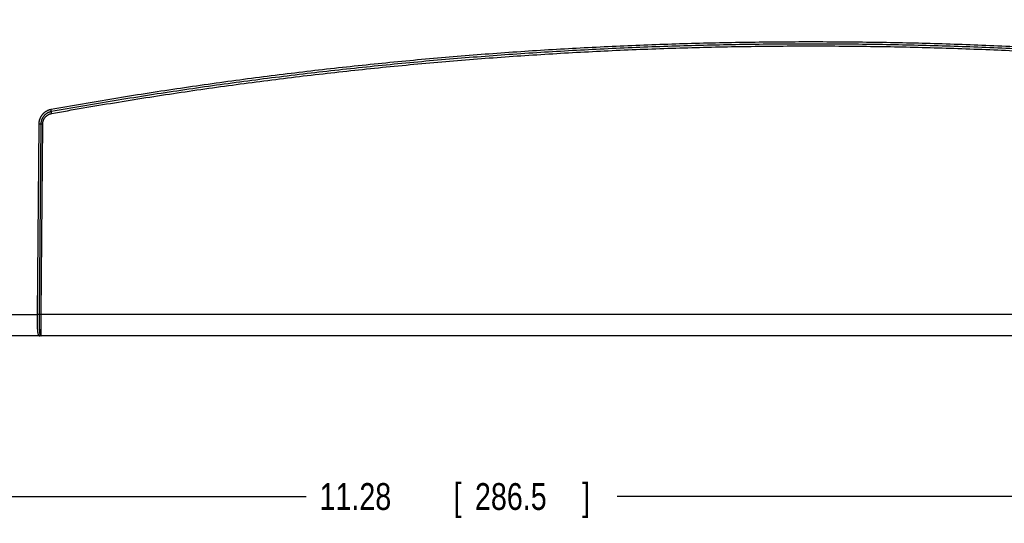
# Model space of a CAD drawing. Header units: inches. Extents: x 0 to 34, y 0 to 22.
# Tile 16 of 105: x 13.5 to 18.1, y 8.6 to 10.9. Entities that reach past the tile are written whole.
import ezdxf

# ---------------------------------------------------------------- set-up
doc = ezdxf.new("R2010")
doc.units = ezdxf.units.IN
doc.header["$LTSCALE"] = 1.87
doc.header["$MEASUREMENT"] = 0
doc.layers.get('0').update_dxf_attribs({"linetype": 'CONTINUOUS'})
doc.layers.add('DIMENSIONS', color=7, linetype='CONTINUOUS')
doc.styles.get("Standard").update_dxf_attribs({"font": 'txt', "width": 0.8})
doc.dimstyles.new('DIMSTYLE_1', dxfattribs={"dimtxt": 0.125, "dimasz": 0.18, "dimexe": 0.18, "dimexo": 0.0625, "dimgap": 0.09, "dimtad": 0, "dimtih": 1, "dimtoh": 1, "dimzin": 4, "dimdsep": 46, "dimtxsty": 'STANDARD', "dimblk": '_FILLED', "dimblk1": '_FILLED', "dimblk2": '_FILLED', "dimcen": 0.09, "dimadec": 0, "dimazin": 0, "dimtp": 0.02, "dimtm": 0.02, "dimtfac": 1, "dimtofl": 0, "dimtmove": 0, "dimatfit": 3, "dimldrblk": '_FILLED', "dimfxl": 1, "dimtolj": 1, "dimtzin": 4, "dimarcsym": 0})

# ---------------------------------------------------------------- blocks, each defined once
blk = doc.blocks.new('_FILLED')
at = {"color": 0, "linetype": 'BYBLOCK'}
blk.add_solid([(0, 0), (-1, 0.174), (-1, -0.174)], dxfattribs=at)
blk = doc.blocks.new('*D7')
at = {"layer": 'DIMENSIONS', "color": 2, "linetype": 'CONTINUOUS'}
for p, q in [((13.2932, 10.8156), (13.2932, 13.3982)), ((21.1735, 10.1467), (21.1735, 13.3982)), ((13.2932, 13.2732), (16.5584, 13.2732)), ((21.1735, 13.2732), (17.9084, 13.2732))]:
    blk.add_line(p, q, dxfattribs=at)
at = {"layer": 'DIMENSIONS', "color": 2, "linetype": 'CONTINUOUS', "xscale": 0.18, "yscale": 0.18, "zscale": 0.18, "rotation": 180}
blk.add_blockref('_FILLED', (13.2932, 13.2732), dxfattribs=at)
at = {"layer": 'DIMENSIONS', "color": 2, "linetype": 'CONTINUOUS', "xscale": 0.18, "yscale": 0.18, "zscale": 0.18}
blk.add_blockref('_FILLED', (21.1735, 13.2732), dxfattribs=at)
at = {"layer": 'DIMENSIONS', "color": 2, "linetype": 'CONTINUOUS', "width": 0.8}
for s, p in [('7.88', (16.6209, 13.2107)), ('[', (17.1459, 13.2107)), ('200.2', (17.2459, 13.2107)), (']', (17.7459, 13.2107))]:
    blk.add_text(s, height=0.125, dxfattribs=at).set_placement(p)
blk = doc.blocks.new('*D10')
at = {"layer": 'DIMENSIONS', "color": 2, "linetype": 'CONTINUOUS'}
for p, q in [((21.1735, 10.0217), (21.1735, 8.5802)), ((9.8887, 9.4945), (9.8887, 8.5802)), ((9.8887, 8.7052), (14.8061, 8.7052)), ((21.1735, 8.7052), (16.2561, 8.7052))]:
    blk.add_line(p, q, dxfattribs=at)
at = {"layer": 'DIMENSIONS', "color": 2, "linetype": 'CONTINUOUS', "xscale": 0.18, "yscale": 0.18, "zscale": 0.18, "rotation": 180}
blk.add_blockref('_FILLED', (9.8887, 8.7052), dxfattribs=at)
at = {"layer": 'DIMENSIONS', "color": 2, "linetype": 'CONTINUOUS', "xscale": 0.18, "yscale": 0.18, "zscale": 0.18}
blk.add_blockref('_FILLED', (21.1735, 8.7052), dxfattribs=at)
at = {"layer": 'DIMENSIONS', "color": 2, "linetype": 'CONTINUOUS', "width": 0.8}
for s, p in [('[', (15.4936, 8.6427)), (']', (16.0936, 8.6427)), ('11.28', (14.8686, 8.6427)), ('286.5', (15.5936, 8.6427))]:
    blk.add_text(s, height=0.125, dxfattribs=at).set_placement(p)

msp = doc.modelspace()

# ---------------------------------------------------------------- linework, layer by layer
at = {"color": 7, "linetype": 'CONTINUOUS'}
for p, q in [((13.5594, 10.4424), (13.5517, 9.5544)), ((13.5692, 10.4424), (13.5614, 9.5544)), ((13.5702, 9.5544), (13.578, 10.4424)), ((9.9887, 9.5544), (13.5517, 9.5544)), ((20.7508, 9.5544), (13.5702, 9.5544)), ((21.0642, 9.4552), (9.9887, 9.4552))]:
    msp.add_line(p, q, dxfattribs=at)
for points, knots in [([(20.7043, 10.5102), (20.6556, 10.519), (20.5581, 10.5361), (20.4117, 10.5607), (20.2652, 10.5842), (20.1184, 10.6066), (19.9715, 10.6279), (19.8245, 10.6482), (19.6773, 10.6673), (19.53, 10.6854), (19.3825, 10.7024), (19.2349, 10.7182), (19.0872, 10.733), (18.9394, 10.7467), (18.7915, 10.7593), (18.6435, 10.7709), (18.4955, 10.7813), (18.3473, 10.7906), (18.1991, 10.7988), (18.0508, 10.806), (17.9025, 10.812), (17.7542, 10.8169), (17.6058, 10.8208), (17.4574, 10.8235), (17.3089, 10.8252), (17.1605, 10.8257), (17.0121, 10.8252), (16.8636, 10.8235), (16.7152, 10.8208), (16.5668, 10.8169), (16.4185, 10.812), (16.2701, 10.806), (16.1219, 10.7988), (15.9737, 10.7906), (15.8255, 10.7813), (15.6775, 10.7709), (15.5295, 10.7593), (15.3816, 10.7467), (15.2338, 10.733), (15.0861, 10.7182), (14.9385, 10.7024), (14.791, 10.6854), (14.6437, 10.6673), (14.4965, 10.6482), (14.3494, 10.6279), (14.2025, 10.6066), (14.0558, 10.5842), (13.9092, 10.5607), (13.7628, 10.5361), (13.6654, 10.519), (13.6167, 10.5102)], [0, 0, 0, 0, 0.020833, 0.041666, 0.0625, 0.083334, 0.104168, 0.125002, 0.145835, 0.166667, 0.1875, 0.208333, 0.229166, 0.249999, 0.270833, 0.291666, 0.312499, 0.333332, 0.354165, 0.374998, 0.395832, 0.416665, 0.437499, 0.458332, 0.479166, 0.5, 0.520834, 0.541668, 0.562501, 0.583335, 0.604168, 0.625002, 0.645835, 0.666668, 0.687501, 0.708334, 0.729167, 0.750001, 0.770834, 0.791667, 0.8125, 0.833333, 0.854166, 0.874999, 0.895832, 0.916666, 0.9375, 0.958334, 0.979167, 1, 1, 1, 1]), ([(20.7026, 10.5007), (20.6539, 10.5094), (20.5565, 10.5265), (20.4102, 10.5511), (20.2637, 10.5746), (20.117, 10.597), (19.9702, 10.6183), (19.8232, 10.6386), (19.6761, 10.6577), (19.5288, 10.6758), (19.3814, 10.6927), (19.2339, 10.7086), (19.0863, 10.7234), (18.9386, 10.7371), (18.7907, 10.7497), (18.6428, 10.7612), (18.4948, 10.7716), (18.3467, 10.7809), (18.1986, 10.7892), (18.0504, 10.7963), (17.9022, 10.8023), (17.7539, 10.8073), (17.6056, 10.8111), (17.4572, 10.8138), (17.3089, 10.8155), (17.1605, 10.816), (17.0121, 10.8155), (16.8638, 10.8138), (16.7154, 10.8111), (16.5671, 10.8073), (16.4188, 10.8023), (16.2706, 10.7963), (16.1224, 10.7892), (15.9742, 10.7809), (15.8262, 10.7716), (15.6782, 10.7612), (15.5302, 10.7497), (15.3824, 10.7371), (15.2347, 10.7234), (15.0871, 10.7086), (14.9396, 10.6927), (14.7922, 10.6758), (14.6449, 10.6577), (14.4978, 10.6386), (14.3508, 10.6183), (14.204, 10.597), (14.0573, 10.5746), (13.9108, 10.5511), (13.7645, 10.5265), (13.6671, 10.5094), (13.6184, 10.5007)], [0, 0, 0, 0, 0.020833, 0.041667, 0.062501, 0.083334, 0.104168, 0.125001, 0.145833, 0.166666, 0.187499, 0.208332, 0.229165, 0.249998, 0.270831, 0.291664, 0.312498, 0.333331, 0.354164, 0.374997, 0.395831, 0.416664, 0.437498, 0.458332, 0.479166, 0.5, 0.520834, 0.541668, 0.562502, 0.583336, 0.604169, 0.625003, 0.645836, 0.666669, 0.687502, 0.708335, 0.729169, 0.750002, 0.770835, 0.791668, 0.812501, 0.833334, 0.854166, 0.874999, 0.895832, 0.916666, 0.937499, 0.958333, 0.979167, 1, 1, 1, 1]), ([(13.6199, 10.4921), (13.6686, 10.5009), (13.766, 10.5179), (13.9122, 10.5425), (14.0587, 10.566), (14.2053, 10.5884), (14.352, 10.6097), (14.499, 10.6299), (14.646, 10.6491), (14.7932, 10.6671), (14.9405, 10.6841), (15.088, 10.6999), (15.2355, 10.7147), (15.3832, 10.7284), (15.531, 10.741), (15.6788, 10.7525), (15.8268, 10.7629), (15.9748, 10.7722), (16.1228, 10.7804), (16.271, 10.7876), (16.4191, 10.7936), (16.5674, 10.7985), (16.7156, 10.8024), (16.8639, 10.8051), (17.0122, 10.8068), (17.1605, 10.8073), (17.3088, 10.8068), (17.4571, 10.8051), (17.6054, 10.8024), (17.7536, 10.7985), (17.9018, 10.7936), (18.05, 10.7876), (18.1981, 10.7804), (18.3462, 10.7722), (18.4942, 10.7629), (18.6422, 10.7525), (18.79, 10.741), (18.9378, 10.7284), (19.0854, 10.7147), (19.233, 10.6999), (19.3805, 10.6841), (19.5278, 10.6671), (19.675, 10.6491), (19.822, 10.6299), (19.9689, 10.6097), (20.1157, 10.5884), (20.2623, 10.566), (20.4087, 10.5425), (20.555, 10.5179), (20.6524, 10.5009), (20.701, 10.4921)], [0, 0, 0, 0, 0.020834, 0.041668, 0.062501, 0.083335, 0.104169, 0.125002, 0.145835, 0.166667, 0.1875, 0.208333, 0.229166, 0.25, 0.270833, 0.291666, 0.312499, 0.333332, 0.354165, 0.374998, 0.395832, 0.416665, 0.437499, 0.458332, 0.479166, 0.5, 0.520834, 0.541668, 0.562501, 0.583335, 0.604169, 0.625002, 0.645835, 0.666668, 0.687501, 0.708334, 0.729167, 0.750001, 0.770834, 0.791667, 0.8125, 0.833333, 0.854166, 0.874998, 0.895832, 0.916665, 0.937499, 0.958332, 0.979166, 1, 1, 1, 1]), ([(13.6167, 10.5102), (13.6158, 10.5101), (13.6139, 10.5097), (13.6112, 10.509), (13.6084, 10.5083), (13.6057, 10.5074), (13.6031, 10.5064), (13.6005, 10.5053), (13.5979, 10.504), (13.5954, 10.5027), (13.593, 10.5013), (13.5906, 10.4998), (13.5882, 10.4982), (13.586, 10.4965), (13.5838, 10.4947), (13.5817, 10.4928), (13.5796, 10.4908), (13.5777, 10.4888), (13.5758, 10.4867), (13.574, 10.4845), (13.5723, 10.4822), (13.5707, 10.4799), (13.5692, 10.4775), (13.5678, 10.475), (13.5665, 10.4725), (13.5653, 10.4699), (13.5643, 10.4673), (13.5633, 10.4646), (13.5624, 10.462), (13.5616, 10.4592), (13.561, 10.4565), (13.5604, 10.4537), (13.56, 10.4509), (13.5597, 10.4481), (13.5595, 10.4453), (13.5594, 10.4434), (13.5594, 10.4424)], [0, 0, 0, 0, 0.029347, 0.058736, 0.088154, 0.117583, 0.147009, 0.176424, 0.205836, 0.235258, 0.264684, 0.294105, 0.323515, 0.352924, 0.382343, 0.411766, 0.441186, 0.4706, 0.500011, 0.529424, 0.55884, 0.58826, 0.61768, 0.647095, 0.676502, 0.705912, 0.735332, 0.764758, 0.794177, 0.823586, 0.852997, 0.882424, 0.911855, 0.941274, 0.970661, 1, 1, 1, 1]), ([(13.6184, 10.5007), (13.6175, 10.5006), (13.6159, 10.5002), (13.6133, 10.4996), (13.6109, 10.4989), (13.6084, 10.498), (13.606, 10.4971), (13.6036, 10.4961), (13.6013, 10.4949), (13.5991, 10.4937), (13.5969, 10.4923), (13.5947, 10.4909), (13.5926, 10.4894), (13.5906, 10.4877), (13.5886, 10.486), (13.5868, 10.4843), (13.585, 10.4824), (13.5833, 10.4805), (13.5816, 10.4784), (13.5801, 10.4764), (13.5787, 10.4742), (13.5773, 10.472), (13.5761, 10.4698), (13.5749, 10.4674), (13.5738, 10.4651), (13.5729, 10.4627), (13.572, 10.4602), (13.5713, 10.4577), (13.5707, 10.4552), (13.5702, 10.4527), (13.5697, 10.4501), (13.5694, 10.4476), (13.5692, 10.445), (13.5692, 10.4433), (13.5692, 10.4424)], [0, 0, 0, 0, 0.031256, 0.062511, 0.093759, 0.124998, 0.156224, 0.187443, 0.218667, 0.249904, 0.281148, 0.312394, 0.343641, 0.374892, 0.406148, 0.437402, 0.468652, 0.4999, 0.531149, 0.562401, 0.593656, 0.624913, 0.656164, 0.687411, 0.718666, 0.749934, 0.781202, 0.812457, 0.843704, 0.874954, 0.906212, 0.937475, 0.968739, 1, 1, 1, 1]), ([(13.578, 10.4424), (13.578, 10.4432), (13.578, 10.4447), (13.5782, 10.4469), (13.5785, 10.4492), (13.5788, 10.4514), (13.5793, 10.4537), (13.5799, 10.4559), (13.5806, 10.4581), (13.5813, 10.4602), (13.5822, 10.4623), (13.5832, 10.4644), (13.5842, 10.4664), (13.5853, 10.4684), (13.5866, 10.4703), (13.5879, 10.4722), (13.5893, 10.474), (13.5907, 10.4757), (13.5923, 10.4774), (13.5939, 10.479), (13.5956, 10.4805), (13.5973, 10.482), (13.5992, 10.4833), (13.601, 10.4846), (13.603, 10.4858), (13.605, 10.4869), (13.607, 10.488), (13.6091, 10.4889), (13.6112, 10.4897), (13.6133, 10.4905), (13.6155, 10.4911), (13.6177, 10.4917), (13.6192, 10.492), (13.6199, 10.4921)], [0, 0, 0, 0, 0.032127, 0.064336, 0.096601, 0.128897, 0.161198, 0.19348, 0.225746, 0.258007, 0.290272, 0.322544, 0.354824, 0.387108, 0.419386, 0.451653, 0.483916, 0.516184, 0.548459, 0.580737, 0.613015, 0.645291, 0.677561, 0.709829, 0.742097, 0.774371, 0.80665, 0.83893, 0.871206, 0.903465, 0.935692, 0.967875, 1, 1, 1, 1]), ([(13.6184, 10.5007), (13.6184, 10.5008), (13.6184, 10.5009), (13.6183, 10.5011), (13.6183, 10.5013), (13.6182, 10.5016), (13.6182, 10.502), (13.6181, 10.5023), (13.618, 10.5027), (13.618, 10.5032), (13.6179, 10.5036), (13.6178, 10.5041), (13.6177, 10.5047), (13.6176, 10.5052), (13.6175, 10.5058), (13.6174, 10.5064), (13.6173, 10.507), (13.6171, 10.5076), (13.617, 10.5083), (13.6169, 10.5089), (13.6168, 10.5096), (13.6167, 10.51), (13.6167, 10.5102)], [0, 0, 0, 0, 0.017206, 0.038898, 0.064981, 0.095334, 0.129822, 0.168287, 0.210557, 0.256439, 0.305725, 0.358194, 0.413607, 0.471714, 0.532252, 0.594946, 0.659514, 0.725662, 0.793092, 0.861499, 0.930572, 1, 1, 1, 1]), ([(13.6199, 10.4921), (13.6199, 10.4923), (13.6198, 10.4927), (13.6197, 10.4933), (13.6196, 10.4939), (13.6195, 10.4945), (13.6194, 10.495), (13.6193, 10.4956), (13.6192, 10.4961), (13.6191, 10.4967), (13.619, 10.4972), (13.619, 10.4976), (13.6189, 10.4981), (13.6188, 10.4985), (13.6187, 10.4989), (13.6187, 10.4993), (13.6186, 10.4996), (13.6186, 10.4999), (13.6185, 10.5001), (13.6185, 10.5004), (13.6184, 10.5006), (13.6184, 10.5007), (13.6184, 10.5007)], [0, 0, 0, 0, 0.069428, 0.138501, 0.206908, 0.274338, 0.340486, 0.405054, 0.467748, 0.528286, 0.586393, 0.641806, 0.694275, 0.743562, 0.789443, 0.831713, 0.870178, 0.904666, 0.935019, 0.961102, 0.982795, 1, 1, 1, 1]), ([(13.5692, 10.4424), (13.5691, 10.4424), (13.569, 10.4424), (13.5688, 10.4424), (13.5685, 10.4424), (13.5682, 10.4424), (13.5679, 10.4424), (13.5675, 10.4424), (13.5671, 10.4424), (13.5667, 10.4424), (13.5662, 10.4424), (13.5657, 10.4424), (13.5651, 10.4424), (13.5646, 10.4424), (13.564, 10.4424), (13.5634, 10.4424), (13.5627, 10.4424), (13.5621, 10.4424), (13.5614, 10.4424), (13.5608, 10.4424), (13.5601, 10.4424), (13.5597, 10.4424), (13.5594, 10.4424)], [0, 0, 0, 0, 0.017665, 0.039774, 0.066226, 0.096903, 0.131666, 0.170358, 0.212804, 0.258813, 0.308175, 0.360668, 0.416054, 0.474083, 0.534492, 0.597008, 0.661348, 0.72722, 0.794327, 0.862365, 0.931026, 1, 1, 1, 1]), ([(13.578, 10.4424), (13.5778, 10.4424), (13.5774, 10.4424), (13.5768, 10.4424), (13.5762, 10.4424), (13.5756, 10.4424), (13.575, 10.4424), (13.5744, 10.4424), (13.5739, 10.4424), (13.5734, 10.4424), (13.5729, 10.4424), (13.5724, 10.4424), (13.5719, 10.4424), (13.5715, 10.4424), (13.5711, 10.4424), (13.5707, 10.4424), (13.5704, 10.4424), (13.5701, 10.4424), (13.5698, 10.4424), (13.5695, 10.4424), (13.5694, 10.4424), (13.5692, 10.4424), (13.5692, 10.4424)], [0, 0, 0, 0, 0.068973, 0.137634, 0.205672, 0.272779, 0.338651, 0.402991, 0.465506, 0.525915, 0.583944, 0.63933, 0.691824, 0.741186, 0.787195, 0.829641, 0.868333, 0.903097, 0.933774, 0.960226, 0.982335, 1, 1, 1, 1]), ([(13.5517, 9.5544), (13.5517, 9.5531), (13.5517, 9.5506), (13.5516, 9.5468), (13.5516, 9.543), (13.5516, 9.5393), (13.5516, 9.5355), (13.5516, 9.5318), (13.5516, 9.5282), (13.5517, 9.5245), (13.5517, 9.521), (13.5517, 9.5174), (13.5518, 9.514), (13.5518, 9.5105), (13.5519, 9.5072), (13.552, 9.5039), (13.5521, 9.5007), (13.5522, 9.4976), (13.5523, 9.4945), (13.5524, 9.4916), (13.5526, 9.4887), (13.5527, 9.4859), (13.5529, 9.4833), (13.5531, 9.4807), (13.5533, 9.4782), (13.5535, 9.4759), (13.5538, 9.4737), (13.5541, 9.4715), (13.5544, 9.4696), (13.5547, 9.4677), (13.5551, 9.4659), (13.5555, 9.4643), (13.5559, 9.4629), (13.5564, 9.4615), (13.5569, 9.4603), (13.5574, 9.4592), (13.558, 9.4582), (13.5586, 9.4574), (13.5592, 9.4568), (13.5599, 9.4563), (13.5605, 9.4559), (13.5612, 9.4557), (13.5619, 9.4554), (13.5626, 9.4553), (13.5634, 9.4552), (13.5639, 9.4552), (13.5642, 9.4552)], [0, 0, 0, 0, 0.036416, 0.072762, 0.108988, 0.145044, 0.180883, 0.216452, 0.251695, 0.286555, 0.320983, 0.354933, 0.388357, 0.421211, 0.453448, 0.485019, 0.515874, 0.545967, 0.575259, 0.603712, 0.631288, 0.65795, 0.683661, 0.708386, 0.732092, 0.754746, 0.776323, 0.796808, 0.816194, 0.834434, 0.851477, 0.867349, 0.882131, 0.8959, 0.908724, 0.920518, 0.931153, 0.940599, 0.948952, 0.956532, 0.963668, 0.970659, 0.977739, 0.984997, 0.992451, 1, 1, 1, 1]), ([(13.5614, 9.5544), (13.5614, 9.5544), (13.5613, 9.5544), (13.561, 9.5544), (13.5608, 9.5544), (13.5605, 9.5544), (13.5601, 9.5544), (13.5598, 9.5543), (13.5594, 9.5543), (13.5589, 9.5543), (13.5584, 9.5543), (13.5579, 9.5543), (13.5574, 9.5543), (13.5568, 9.5543), (13.5562, 9.5543), (13.5556, 9.5543), (13.555, 9.5543), (13.5543, 9.5543), (13.5537, 9.5543), (13.553, 9.5544), (13.5524, 9.5544), (13.5519, 9.5544), (13.5517, 9.5544)], [0, 0, 0, 0, 0.017669, 0.03978, 0.066235, 0.096914, 0.131679, 0.170372, 0.212819, 0.258828, 0.308191, 0.360684, 0.416069, 0.474098, 0.534506, 0.59702, 0.661358, 0.727229, 0.794334, 0.86237, 0.931029, 1, 1, 1, 1]), ([(13.5614, 9.5544), (13.5614, 9.5531), (13.5614, 9.5506), (13.5614, 9.5469), (13.5614, 9.5432), (13.5613, 9.5395), (13.5613, 9.5359), (13.5613, 9.5322), (13.5613, 9.5286), (13.5613, 9.525), (13.5613, 9.5215), (13.5614, 9.518), (13.5614, 9.5146), (13.5614, 9.5112), (13.5614, 9.5079), (13.5615, 9.5047), (13.5615, 9.5015), (13.5616, 9.4984), (13.5617, 9.4954), (13.5618, 9.4925), (13.5618, 9.4896), (13.562, 9.4869), (13.5621, 9.4842), (13.5622, 9.4816), (13.5623, 9.4792), (13.5625, 9.4768), (13.5626, 9.4746), (13.5628, 9.4725), (13.563, 9.4704), (13.5632, 9.4686), (13.5634, 9.4668), (13.5637, 9.4651), (13.564, 9.4636), (13.5643, 9.4622), (13.5646, 9.461), (13.5649, 9.4598), (13.5653, 9.4588), (13.5657, 9.458), (13.5662, 9.4573), (13.5666, 9.4567), (13.5672, 9.4563), (13.5675, 9.4561), (13.5677, 9.456)], [0, 0, 0, 0, 0.037421, 0.074769, 0.111994, 0.149044, 0.18587, 0.222422, 0.258652, 0.29451, 0.329947, 0.364911, 0.399352, 0.433217, 0.466457, 0.499026, 0.530884, 0.561995, 0.592316, 0.621805, 0.650416, 0.678109, 0.704843, 0.730581, 0.755291, 0.778939, 0.801494, 0.822923, 0.843203, 0.862312, 0.880235, 0.896948, 0.912434, 0.926689, 0.939719, 0.951541, 0.962172, 0.971662, 0.980056, 0.987445, 0.994021, 1, 1, 1, 1]), ([(13.5702, 9.5544), (13.57, 9.5544), (13.5696, 9.5544), (13.569, 9.5544), (13.5684, 9.5544), (13.5678, 9.5544), (13.5673, 9.5544), (13.5667, 9.5544), (13.5661, 9.5544), (13.5656, 9.5544), (13.5651, 9.5544), (13.5646, 9.5544), (13.5642, 9.5544), (13.5637, 9.5544), (13.5633, 9.5544), (13.5629, 9.5544), (13.5626, 9.5544), (13.5623, 9.5544), (13.562, 9.5544), (13.5618, 9.5544), (13.5616, 9.5544), (13.5615, 9.5544), (13.5614, 9.5544)], [0, 0, 0, 0, 0.068973, 0.137634, 0.205672, 0.272779, 0.338651, 0.40299, 0.465506, 0.525914, 0.583943, 0.63933, 0.691823, 0.741185, 0.787194, 0.82964, 0.868333, 0.903096, 0.933774, 0.960226, 0.982335, 1, 1, 1, 1]), ([(13.5712, 9.4552), (13.5711, 9.4552), (13.5711, 9.4554), (13.571, 9.4556), (13.5709, 9.4559), (13.5709, 9.4564), (13.5708, 9.4571), (13.5708, 9.4579), (13.5707, 9.4588), (13.5706, 9.4599), (13.5706, 9.4611), (13.5705, 9.4625), (13.5705, 9.4639), (13.5704, 9.4656), (13.5704, 9.4673), (13.5703, 9.4692), (13.5703, 9.4712), (13.5702, 9.4733), (13.5702, 9.4755), (13.5702, 9.4779), (13.5701, 9.4803), (13.5701, 9.4829), (13.5701, 9.4856), (13.5701, 9.4884), (13.5701, 9.4913), (13.57, 9.4942), (13.57, 9.4973), (13.57, 9.5004), (13.57, 9.5037), (13.57, 9.507), (13.57, 9.5103), (13.57, 9.5138), (13.57, 9.5173), (13.57, 9.5208), (13.57, 9.5244), (13.57, 9.528), (13.5701, 9.5317), (13.5701, 9.5354), (13.5701, 9.5392), (13.5701, 9.543), (13.5702, 9.5468), (13.5702, 9.5506), (13.5702, 9.5531), (13.5702, 9.5544)], [0, 0, 0, 0, 0.001027, 0.003333, 0.007053, 0.012207, 0.018797, 0.026818, 0.036259, 0.047107, 0.059345, 0.072955, 0.087921, 0.104222, 0.121839, 0.140747, 0.160915, 0.182306, 0.204889, 0.228634, 0.253512, 0.279487, 0.30652, 0.334573, 0.363601, 0.393562, 0.424418, 0.456131, 0.488655, 0.521933, 0.555906, 0.590526, 0.625748, 0.661528, 0.697819, 0.734571, 0.77173, 0.809236, 0.84703, 0.885057, 0.923264, 0.961596, 1, 1, 1, 1]), ([(13.5677, 9.456), (13.5675, 9.4559), (13.5672, 9.4558), (13.5666, 9.4556), (13.566, 9.4554), (13.5654, 9.4553), (13.5648, 9.4552), (13.5644, 9.4552), (13.5642, 9.4552)], [0, 0, 0, 0, 0.168191, 0.33571, 0.502673, 0.669211, 0.835461, 1, 1, 1, 1]), ([(13.5677, 9.456), (13.5681, 9.4558), (13.5688, 9.4555), (13.57, 9.4553), (13.5708, 9.4552), (13.5712, 9.4552)], [0, 0, 0, 0, 0.341747, 0.673363, 1, 1, 1, 1])]:
    msp.add_open_spline(points, degree=3, knots=knots, dxfattribs=at)

# ---------------------------------------------------------------- dimensions: what is measured, and where the dimension line sits
at = {"layer": 'DIMENSIONS', "color": 2, "linetype": 'CONTINUOUS'}
dim = msp.add_linear_dim(base=(13.2932, 13.2732), p1=(21.1735, 10.1467), p2=(13.2932, 10.8156), angle=180, dimstyle='DIMSTYLE_1', dxfattribs=at)
dim.commit()
dim.dimension.update_dxf_attribs({"geometry": '*D7', "text_midpoint": (17.2334, 13.2732), "dimtype": 160})
dim = msp.add_linear_dim(base=(21.1735, 8.7052), p1=(9.8887, 9.4945), p2=(21.1735, 10.0217), dimstyle='DIMSTYLE_1', dxfattribs=at)
dim.commit()
dim.dimension.update_dxf_attribs({"geometry": '*D10', "text_midpoint": (15.5311, 8.7052), "dimtype": 160})

doc.saveas('drawing.dxf')
